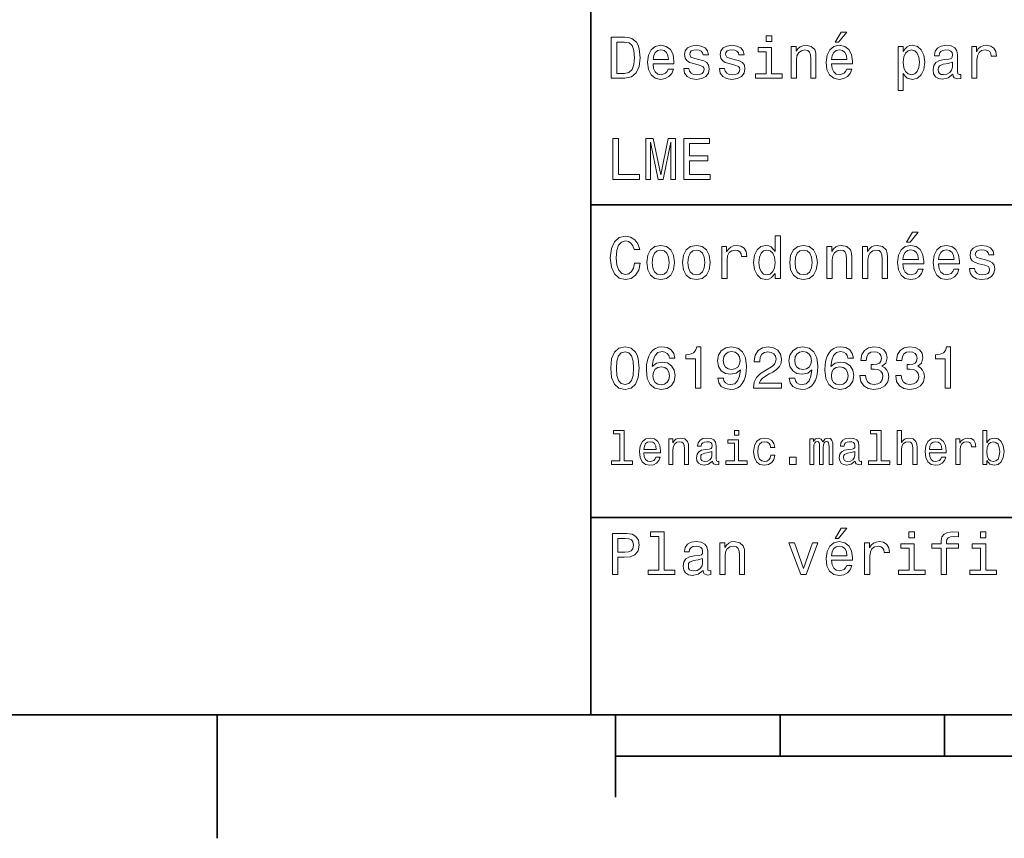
# Model space of a CAD drawing. Extents: x 0 to 297, y 0 to 210.
# Tile 2 of 8: x 62 to 122, y 2 to 52. Entities that reach past the tile are written whole.
import ezdxf

# ---------------------------------------------------------------- set-up
doc = ezdxf.new("R2010")
doc.units = 0

msp = doc.modelspace()

# ---------------------------------------------------------------- linework, layer by layer
at = {"color": 7, "lineweight": 35}
for p, q in [((97, 10), (97, 70)), ((97, 41), (162, 41)), ((97, 22), (162, 22)), ((10, 10), (287, 10)), ((97, 10), (287, 10)), ((98.5, 7.5), (198.5, 7.5))]:
    msp.add_line(p, q, dxfattribs=at)
at = {"color": 7, "lineweight": 35, "ltscale": 0.1875}
msp.add_line((74.300003, 10), (74.300003, 2.5), dxfattribs=at)
at = {"color": 7, "lineweight": 35, "ltscale": 0.125}
msp.add_line((98.5, 10), (98.5, 5), dxfattribs=at)
at = {"color": 7, "lineweight": 35, "ltscale": 0.0625}
for p, q in [((108.5, 10), (108.5, 7.5)), ((118.5, 10), (118.5, 7.5))]:
    msp.add_line(p, q, dxfattribs=at)
at = {"color": 7, "lineweight": 13}
for points in [[(111.84726, 50.88797), (112.059799, 50.88797), (112.560516, 51.500362), (112.207489, 51.500362)], [(99.080688, 51.190563), (98.248558, 51.190563), (98.248558, 48.690563), (99.080688, 48.690563), (99.473343, 48.769814), (99.765129, 49.011169), (99.945244, 49.40382), (100.010086, 49.940563), (99.952446, 50.488113), (99.880402, 50.70425), (99.779541, 50.877163), (99.487755, 51.111313), (99.296829, 51.168949)], [(99.055473, 50.891571), (99.329254, 50.837536), (99.516571, 50.671829), (99.628242, 50.376442), (99.664268, 49.940563), (99.624641, 49.519093), (99.51297, 49.223705), (99.322044, 49.047192), (99.055473, 48.989555), (98.583572, 48.989555), (98.583572, 50.891571)], [(107.992798, 51.27702), (107.657784, 51.27702), (107.657784, 50.916786), (107.992798, 50.916786)], [(100.784584, 49.565922), (102.052597, 49.565922), (102.056198, 49.713619), (101.998558, 50.127884), (101.840057, 50.437683), (101.587898, 50.625), (101.252884, 50.693443), (100.925072, 50.621399), (100.672913, 50.41967), (100.510803, 50.091862), (100.453171, 49.659584), (100.507202, 49.216499), (100.669312, 48.892292), (100.91787, 48.690563), (101.242073, 48.62212), (101.523056, 48.668949), (101.753601, 48.791428), (101.922913, 48.98595), (102.020172, 49.245319), (101.706772, 49.245319), (101.64193, 49.101227), (101.548271, 48.993156), (101.2817, 48.9067), (101.07637, 48.946327), (100.921471, 49.072407), (100.820602, 49.27774), (100.784584, 49.555115)], [(100.784584, 49.832493), (100.824211, 50.081055), (100.921471, 50.264771), (101.069168, 50.376442), (101.263687, 50.416069), (101.454613, 50.376442), (101.602303, 50.264771), (101.69236, 50.081055), (101.724785, 49.832493)], [(103.623199, 49.818085), (103.317001, 49.890129), (103.090057, 49.972984), (103.014412, 50.142292), (103.036026, 50.261169), (103.111671, 50.347622), (103.234146, 50.401657), (103.41066, 50.423271), (103.579971, 50.401657), (103.713257, 50.336815), (103.799713, 50.239555), (103.835732, 50.109871), (104.145531, 50.109871), (104.145531, 50.117077), (104.091499, 50.351227), (103.943802, 50.534943), (103.713257, 50.650219), (103.41066, 50.693443), (103.104469, 50.650219), (102.881126, 50.531342), (102.740631, 50.354828), (102.697403, 50.131485), (102.729828, 49.915348), (102.830688, 49.76405), (102.996399, 49.655983), (103.237755, 49.580334), (103.590775, 49.493877), (103.806915, 49.40382), (103.864555, 49.331772), (103.886169, 49.223705), (103.853745, 49.09042), (103.767288, 48.989555), (103.626801, 48.924713), (103.439484, 48.903099), (103.241356, 48.924713), (103.09726, 49.000362), (103, 49.122841), (102.960373, 49.292149), (102.654175, 49.292149), (102.704613, 49.003963), (102.852303, 48.795029), (103.086456, 48.668949), (103.41066, 48.62212), (103.749283, 48.668949), (103.997841, 48.795029), (104.149139, 48.996758), (104.203171, 49.259727), (104.163544, 49.486671), (104.051872, 49.641571), (103.868156, 49.742435)], [(105.791786, 49.818085), (105.485588, 49.890129), (105.258644, 49.972984), (105.182999, 50.142292), (105.204613, 50.261169), (105.280258, 50.347622), (105.40274, 50.401657), (105.579254, 50.423271), (105.748558, 50.401657), (105.881844, 50.336815), (105.9683, 50.239555), (106.004326, 50.109871), (106.314117, 50.109871), (106.314117, 50.117077), (106.260086, 50.351227), (106.112396, 50.534943), (105.881844, 50.650219), (105.579254, 50.693443), (105.273056, 50.650219), (105.049713, 50.531342), (104.909225, 50.354828), (104.865997, 50.131485), (104.898415, 49.915348), (104.999283, 49.76405), (105.164986, 49.655983), (105.406342, 49.580334), (105.759369, 49.493877), (105.975502, 49.40382), (106.033142, 49.331772), (106.054756, 49.223705), (106.022339, 49.09042), (105.935883, 48.989555), (105.795387, 48.924713), (105.60807, 48.903099), (105.409943, 48.924713), (105.265854, 49.000362), (105.168587, 49.122841), (105.12896, 49.292149), (104.822769, 49.292149), (104.873199, 49.003963), (105.020897, 48.795029), (105.255043, 48.668949), (105.579254, 48.62212), (105.91787, 48.668949), (106.166428, 48.795029), (106.317726, 48.996758), (106.371758, 49.259727), (106.33213, 49.486671), (106.220459, 49.641571), (106.036743, 49.742435)], [(107.981987, 48.957134), (107.981987, 50.560158), (107.16787, 50.560158), (107.16787, 50.289986), (107.664986, 50.289986), (107.664986, 48.957134), (107.016571, 48.957134), (107.016571, 48.690563), (108.637611, 48.690563), (108.637611, 48.957134)], [(109.181557, 48.690563), (109.498558, 48.690563), (109.498558, 49.807278), (109.530983, 50.063042), (109.635445, 50.250362), (109.797546, 50.365635), (110.013687, 50.408863), (110.1866, 50.372841), (110.29467, 50.275578), (110.348701, 50.113472), (110.366714, 49.897335), (110.366714, 48.690563), (110.683716, 48.690563), (110.683716, 49.962177), (110.669312, 50.217941), (110.604469, 50.430477), (110.39193, 50.625), (110.060516, 50.693443), (109.876801, 50.668228), (109.721901, 50.599785), (109.588615, 50.484512), (109.484146, 50.329613), (109.484146, 50.625), (109.181557, 50.625)], [(111.627518, 49.565922), (112.895531, 49.565922), (112.899132, 49.713619), (112.841499, 50.127884), (112.682999, 50.437683), (112.430832, 50.625), (112.095825, 50.693443), (111.768013, 50.621399), (111.515854, 50.41967), (111.353745, 50.091862), (111.296112, 49.659584), (111.350143, 49.216499), (111.512245, 48.892292), (111.760803, 48.690563), (112.085014, 48.62212), (112.365997, 48.668949), (112.596542, 48.791428), (112.765854, 48.98595), (112.863113, 49.245319), (112.549713, 49.245319), (112.484871, 49.101227), (112.391212, 48.993156), (112.124641, 48.9067), (111.919312, 48.946327), (111.764412, 49.072407), (111.663544, 49.27774), (111.627518, 49.555115)], [(111.627518, 49.832493), (111.667145, 50.081055), (111.764412, 50.264771), (111.912102, 50.376442), (112.106628, 50.416069), (112.297546, 50.376442), (112.445244, 50.264771), (112.535301, 50.081055), (112.567726, 49.832493)], [(115.986313, 50.326012), (115.986313, 50.625), (115.669312, 50.625), (115.669312, 47.941284), (115.986313, 47.941284), (115.986313, 48.98595), (116.097984, 48.816643), (116.22406, 48.704971), (116.541069, 48.62212), (116.843658, 48.690563), (117.081413, 48.895893), (117.236313, 49.2201), (117.293945, 49.659584), (117.236313, 50.095463), (117.081413, 50.41967), (116.843658, 50.621399), (116.541069, 50.693443), (116.368156, 50.671829), (116.220459, 50.603386), (116.094383, 50.488113)], [(116.48703, 48.9067), (116.274498, 48.953533), (116.119598, 49.097622), (116.022339, 49.331772), (115.989914, 49.659584), (116.022339, 49.983791), (116.119598, 50.217941), (116.274498, 50.358429), (116.48703, 50.408863), (116.681557, 50.358429), (116.836456, 50.21434), (116.933716, 49.98019), (116.969742, 49.659584), (116.933716, 49.335377), (116.836456, 49.097622), (116.681557, 48.953533)], [(119.005043, 48.942726), (119.005043, 48.931919), (119.023056, 48.809441), (119.077087, 48.722984), (119.304031, 48.654541), (119.480545, 48.683357), (119.480545, 48.928314), (119.4049, 48.917507), (119.304031, 48.96434), (119.286026, 49.108429), (119.286026, 50.109871), (119.242798, 50.365635), (119.116714, 50.54575), (118.896973, 50.65382), (118.587173, 50.693443), (118.284584, 50.650219), (118.061241, 50.52774), (117.920746, 50.336815), (117.873917, 50.084656), (117.873917, 50.063042), (118.158501, 50.063042), (118.183716, 50.21434), (118.26297, 50.322407), (118.392654, 50.387249), (118.57637, 50.412464), (118.752884, 50.394455), (118.878967, 50.34042), (118.954613, 50.246758), (118.979828, 50.117077), (118.965416, 49.965778), (118.907784, 49.890129), (118.763687, 49.854107), (118.493515, 49.825291), (118.183716, 49.760448), (117.963974, 49.645176), (117.834297, 49.465057), (117.79467, 49.19849), (117.830688, 48.960735), (117.942368, 48.784222), (118.122482, 48.67255), (118.37104, 48.632927), (118.706055, 48.708576)], [(120.143372, 48.690563), (120.460373, 48.690563), (120.460373, 49.796471), (120.492798, 50.063042), (120.590057, 50.253963), (120.748558, 50.369236), (120.961098, 50.408863), (121.119598, 50.383648), (121.238472, 50.3116), (121.310516, 50.189121), (121.335739, 50.023415), (121.656342, 50.023415), (121.613113, 50.315205), (121.49424, 50.524136), (121.296112, 50.650219), (121.02594, 50.693443), (120.842224, 50.664627), (120.683716, 50.592579), (120.543228, 50.4701), (120.431557, 50.304398), (120.431557, 50.625), (120.143372, 50.625)], [(118.969025, 49.367798), (118.925797, 49.180477), (118.810516, 49.036385), (118.637611, 48.942726), (118.425072, 48.910305), (118.288185, 48.928314), (118.190926, 48.98595), (118.129684, 49.086815), (118.111671, 49.227306), (118.126083, 49.353386), (118.183716, 49.443443), (118.414268, 49.544312), (118.706055, 49.587536), (118.969025, 49.673992)], [(98.353027, 42.530979), (99.959656, 42.530979), (99.959656, 42.833572), (98.684441, 42.833572), (98.684441, 45.030979), (98.353027, 45.030979)], [(100.352303, 42.530979), (100.629684, 42.530979), (100.629684, 44.80043), (101.097984, 42.530979), (101.407784, 42.530979), (101.872482, 44.80043), (101.872482, 42.530979), (102.153458, 42.530979), (102.153458, 45.030979), (101.713974, 45.030979), (101.252884, 42.826366), (100.795387, 45.030979), (100.352303, 45.030979)], [(102.664986, 42.530979), (104.25, 42.530979), (104.25, 42.833572), (102.996399, 42.833572), (102.996399, 43.680115), (104.113113, 43.680115), (104.113113, 43.979107), (102.996399, 43.979107), (102.996399, 44.728386), (104.221184, 44.728386), (104.221184, 45.030979), (102.664986, 45.030979)], [(99.66787, 37.460373), (99.595818, 37.15778), (99.476944, 36.941643), (99.311241, 36.808357), (99.116714, 36.765129), (98.882568, 36.829971), (98.698845, 37.024494), (98.57637, 37.341499), (98.536743, 37.780979), (98.57637, 38.216858), (98.695244, 38.537464), (98.87896, 38.731987), (99.116714, 38.80043), (99.289627, 38.764408), (99.437317, 38.663544), (99.552597, 38.501442), (99.631844, 38.278099), (99.97406, 38.278099), (99.865997, 38.620316), (99.678673, 38.879681), (99.422913, 39.041786), (99.116714, 39.099422), (98.734871, 39.009365), (98.443085, 38.757202), (98.25576, 38.342937), (98.190926, 37.780979), (98.25576, 37.219021), (98.443085, 36.804756), (98.734871, 36.548992), (99.116714, 36.462536), (99.451729, 36.530979), (99.721901, 36.721901), (99.912827, 37.035301), (100.013687, 37.460373)], [(108.201729, 36.829971), (108.201729, 36.530979), (108.51873, 36.530979), (108.51873, 39.117435), (108.20533, 39.117435), (108.20533, 38.170029), (107.963974, 38.443802), (107.816284, 38.508644), (107.646973, 38.533859), (107.340775, 38.461815), (107.103027, 38.260086), (106.948128, 37.935879), (106.894089, 37.5), (106.948128, 37.064121), (107.103027, 36.736309), (107.340775, 36.530979), (107.646973, 36.462536), (107.816284, 36.487751), (107.967575, 36.552593)], [(116.184441, 38.728386), (116.396973, 38.728386), (116.897697, 39.340778), (116.54467, 39.340778)], [(100.413544, 37.496399), (100.471184, 37.056915), (100.636887, 36.732708), (100.899857, 36.530979), (101.252884, 36.462536), (101.602303, 36.530979), (101.865273, 36.729107), (102.030983, 37.053314), (102.092216, 37.496399), (102.030983, 37.935879), (101.865273, 38.263687), (101.602303, 38.461815), (101.252884, 38.533859), (100.899857, 38.461815), (100.636887, 38.260086), (100.471184, 37.935879)], [(102.58213, 37.496399), (102.639771, 37.056915), (102.805473, 36.732708), (103.068443, 36.530979), (103.421471, 36.462536), (103.770897, 36.530979), (104.033859, 36.729107), (104.19957, 37.053314), (104.260803, 37.496399), (104.19957, 37.935879), (104.033859, 38.263687), (103.770897, 38.461815), (103.421471, 38.533859), (103.068443, 38.461815), (102.805473, 38.260086), (102.639771, 37.935879)], [(104.963257, 36.530979), (105.280258, 36.530979), (105.280258, 37.636887), (105.312683, 37.903458), (105.409943, 38.094379), (105.568443, 38.209652), (105.780983, 38.249279), (105.939484, 38.224064), (106.058357, 38.152016), (106.130402, 38.029537), (106.155617, 37.863831), (106.476227, 37.863831), (106.432999, 38.155621), (106.314117, 38.364552), (106.115997, 38.490635), (105.845825, 38.533859), (105.662102, 38.505043), (105.503601, 38.432995), (105.363113, 38.310516), (105.251442, 38.144814), (105.251442, 38.465416), (104.963257, 38.465416)], [(109.087898, 37.496399), (109.145531, 37.056915), (109.311241, 36.732708), (109.574203, 36.530979), (109.927231, 36.462536), (110.276657, 36.530979), (110.539627, 36.729107), (110.70533, 37.053314), (110.766571, 37.496399), (110.70533, 37.935879), (110.539627, 38.263687), (110.276657, 38.461815), (109.927231, 38.533859), (109.574203, 38.461815), (109.311241, 38.260086), (109.145531, 37.935879)], [(111.350143, 36.530979), (111.667145, 36.530979), (111.667145, 37.647694), (111.69957, 37.903458), (111.804031, 38.090778), (111.966141, 38.206051), (112.182274, 38.249279), (112.355186, 38.213257), (112.463257, 38.115993), (112.517288, 37.953888), (112.535301, 37.737751), (112.535301, 36.530979), (112.852303, 36.530979), (112.852303, 37.802593), (112.837898, 38.058357), (112.773056, 38.270893), (112.560516, 38.465416), (112.229103, 38.533859), (112.045387, 38.508644), (111.890488, 38.440201), (111.757202, 38.324928), (111.65274, 38.170029), (111.65274, 38.465416), (111.350143, 38.465416)], [(113.51873, 36.530979), (113.835732, 36.530979), (113.835732, 37.647694), (113.868156, 37.903458), (113.972626, 38.090778), (114.134727, 38.206051), (114.350861, 38.249279), (114.523773, 38.213257), (114.631844, 38.115993), (114.685883, 37.953888), (114.703888, 37.737751), (114.703888, 36.530979), (115.020889, 36.530979), (115.020889, 37.802593), (115.006485, 38.058357), (114.941643, 38.270893), (114.729111, 38.465416), (114.39769, 38.533859), (114.213974, 38.508644), (114.059082, 38.440201), (113.925789, 38.324928), (113.821327, 38.170029), (113.821327, 38.465416), (113.51873, 38.465416)], [(115.964699, 37.406338), (117.232712, 37.406338), (117.236313, 37.554035), (117.178673, 37.9683), (117.020172, 38.278099), (116.768013, 38.465416), (116.432999, 38.533859), (116.105186, 38.461815), (115.853027, 38.260086), (115.690918, 37.932278), (115.633286, 37.5), (115.687317, 37.056915), (115.849426, 36.732708), (116.097984, 36.530979), (116.422188, 36.462536), (116.703171, 36.509365), (116.933716, 36.631844), (117.103027, 36.826366), (117.200287, 37.085735), (116.886887, 37.085735), (116.822044, 36.941643), (116.728386, 36.833572), (116.461815, 36.747116), (116.256485, 36.786743), (116.101585, 36.912823), (116.000717, 37.118156), (115.964699, 37.395531)], [(118.133286, 37.406338), (119.401299, 37.406338), (119.4049, 37.554035), (119.34726, 37.9683), (119.188766, 38.278099), (118.9366, 38.465416), (118.601585, 38.533859), (118.273773, 38.461815), (118.021614, 38.260086), (117.859512, 37.932278), (117.801872, 37.5), (117.855911, 37.056915), (118.018013, 36.732708), (118.266571, 36.530979), (118.590775, 36.462536), (118.871758, 36.509365), (119.10231, 36.631844), (119.271614, 36.826366), (119.368881, 37.085735), (119.055481, 37.085735), (118.990631, 36.941643), (118.896973, 36.833572), (118.630402, 36.747116), (118.425072, 36.786743), (118.270172, 36.912823), (118.169312, 37.118156), (118.133286, 37.395531)], [(120.971901, 37.658501), (120.66571, 37.730545), (120.438766, 37.8134), (120.363113, 37.982708), (120.384727, 38.101585), (120.460373, 38.188038), (120.582855, 38.242073), (120.759369, 38.263687), (120.92868, 38.242073), (121.061966, 38.177231), (121.148415, 38.079971), (121.184441, 37.950287), (121.49424, 37.950287), (121.49424, 37.957493), (121.440201, 38.191643), (121.292511, 38.375359), (121.061966, 38.490635), (120.759369, 38.533859), (120.453171, 38.490635), (120.229828, 38.371758), (120.08934, 38.195244), (120.046112, 37.971901), (120.078529, 37.755764), (120.179398, 37.604465), (120.3451, 37.496399), (120.586456, 37.42075), (120.939484, 37.334293), (121.155624, 37.244236), (121.213257, 37.172188), (121.234871, 37.064121), (121.202454, 36.930836), (121.115997, 36.829971), (120.97551, 36.765129), (120.788185, 36.743515), (120.590057, 36.765129), (120.445969, 36.840778), (120.348709, 36.963257), (120.309082, 37.132565), (120.002884, 37.132565), (120.053314, 36.844379), (120.201012, 36.635445), (120.435158, 36.509365), (120.759369, 36.462536), (121.097984, 36.509365), (121.346542, 36.635445), (121.497841, 36.837173), (121.551872, 37.100143), (121.512253, 37.327087), (121.400574, 37.481987), (121.216858, 37.582851)], [(100.737755, 37.5), (100.770172, 37.824207), (100.87104, 38.058357), (101.033142, 38.20245), (101.252884, 38.25288), (101.469017, 38.20245), (101.631126, 38.061958), (101.731987, 37.824207), (101.768013, 37.5), (101.731987, 37.172188), (101.631126, 36.934437), (101.469017, 36.790344), (101.252884, 36.743515), (101.033142, 36.790344), (100.87104, 36.934437), (100.770172, 37.172188)], [(102.906342, 37.5), (102.938759, 37.824207), (103.039627, 38.058357), (103.201729, 38.20245), (103.421471, 38.25288), (103.637611, 38.20245), (103.799713, 38.061958), (103.900574, 37.824207), (103.9366, 37.5), (103.900574, 37.172188), (103.799713, 36.934437), (103.637611, 36.790344), (103.421471, 36.743515), (103.201729, 36.790344), (103.039627, 36.934437), (102.938759, 37.172188)], [(107.701012, 38.249279), (107.909943, 38.198845), (108.068443, 38.058357), (108.162102, 37.824207), (108.198128, 37.5), (108.162102, 37.172188), (108.068443, 36.938038), (107.909943, 36.793949), (107.701012, 36.747116), (107.502884, 36.793949), (107.351585, 36.938038), (107.250717, 37.175793), (107.2183, 37.5), (107.250717, 37.820606), (107.351585, 38.054756), (107.502884, 38.198845)], [(109.412102, 37.5), (109.444527, 37.824207), (109.545387, 38.058357), (109.707489, 38.20245), (109.927231, 38.25288), (110.143372, 38.20245), (110.305473, 38.061958), (110.406342, 37.824207), (110.44236, 37.5), (110.406342, 37.172188), (110.305473, 36.934437), (110.143372, 36.790344), (109.927231, 36.743515), (109.707489, 36.790344), (109.545387, 36.934437), (109.444527, 37.172188)], [(115.964699, 37.672909), (116.004318, 37.921471), (116.101585, 38.105186), (116.249283, 38.216858), (116.443802, 38.256485), (116.634727, 38.216858), (116.782425, 38.105186), (116.872482, 37.921471), (116.9049, 37.672909)], [(118.133286, 37.672909), (118.172913, 37.921471), (118.270172, 38.105186), (118.41787, 38.216858), (118.612396, 38.256485), (118.803314, 38.216858), (118.951012, 38.105186), (119.041069, 37.921471), (119.073486, 37.672909)], [(98.216141, 31.071325), (98.270172, 30.505762), (98.439484, 30.102304), (98.709656, 29.857347), (99.084297, 29.778097), (99.45533, 29.857347), (99.725502, 30.102304), (99.891212, 30.505762), (99.948845, 31.071325), (99.891212, 31.633286), (99.822769, 31.856628), (99.725502, 32.040344), (99.45533, 32.285301), (99.084297, 32.368156), (98.709656, 32.285301), (98.439484, 32.036743), (98.270172, 31.633286)], [(102.117432, 31.676512), (102.048988, 31.9683), (101.890488, 32.184437), (101.645531, 32.321323), (101.328529, 32.368156), (101.115997, 32.342937), (100.932274, 32.274494), (100.770172, 32.162823), (100.633286, 32.004322), (100.525215, 31.806194), (100.445969, 31.56484), (100.395531, 31.280258), (100.381126, 30.959654), (100.438759, 30.448126), (100.615273, 30.077089), (100.899857, 29.853746), (101.288902, 29.778097), (101.638329, 29.842939), (101.9049, 30.012247), (102.077812, 30.278818), (102.139046, 30.617435), (102.077812, 30.959654), (101.912102, 31.222622), (101.656342, 31.388329), (101.33934, 31.445965), (100.997116, 31.373919), (100.741356, 31.168587), (100.795387, 31.56484), (100.91066, 31.849422), (101.087173, 32.01873), (101.33213, 32.076366), (101.512245, 32.04755), (101.649132, 31.971901), (101.739197, 31.845821), (101.786026, 31.676512)], [(103.356628, 29.850143), (103.684441, 29.850143), (103.684441, 32.368156), (103.439484, 32.368156), (103.374641, 32.148415), (103.244957, 32.000721), (103.046829, 31.914265), (102.773056, 31.885447), (102.773056, 31.629683), (103.356628, 31.629683)], [(104.725502, 30.46974), (104.779541, 30.185158), (104.934441, 29.965418), (105.179398, 29.828529), (105.503601, 29.778097), (105.716141, 29.803314), (105.907059, 29.868155), (106.069168, 29.979826), (106.206055, 30.138329), (106.314117, 30.336454), (106.393372, 30.581411), (106.440201, 30.862391), (106.458214, 31.1866), (106.396973, 31.694523), (106.220459, 32.065559), (105.939484, 32.288902), (105.554031, 32.368156), (105.201012, 32.303314), (104.934441, 32.130402), (104.761528, 31.863832), (104.703888, 31.528818), (104.761528, 31.182997), (104.93084, 30.920029), (105.182999, 30.754322), (105.503601, 30.700287), (105.842216, 30.768732), (106.097984, 30.977665), (106.040344, 30.577808), (105.925072, 30.293226), (105.748558, 30.123919), (105.507202, 30.069883), (105.319885, 30.0951), (105.182999, 30.174351), (105.092941, 30.300432), (105.056915, 30.46974)], [(106.879684, 29.850143), (108.597984, 29.850143), (108.597984, 30.159943), (107.239914, 30.159943), (107.315559, 30.32925), (107.445244, 30.46974), (107.8451, 30.725504), (108.05764, 30.833572), (108.295387, 30.988472), (108.464699, 31.168587), (108.561958, 31.381123), (108.597984, 31.622478), (108.536743, 31.925072), (108.367432, 32.162823), (108.10807, 32.314121), (107.773056, 32.368156), (107.427231, 32.306915), (107.164268, 32.137608), (106.994957, 31.867435), (106.937317, 31.510807), (106.937317, 31.460375), (107.265129, 31.460375), (107.265129, 31.489193), (107.297546, 31.73415), (107.394814, 31.914265), (107.549713, 32.029537), (107.755043, 32.069164), (107.963974, 32.033142), (108.118874, 31.943083), (108.219742, 31.802593), (108.255768, 31.62608), (108.230545, 31.460375), (108.162102, 31.319883), (108.046829, 31.197405), (107.888329, 31.089336), (107.675797, 30.974062), (107.322769, 30.750719), (107.074203, 30.512968), (106.926514, 30.224783), (106.879684, 29.86095)], [(109.062683, 30.46974), (109.116714, 30.185158), (109.271614, 29.965418), (109.516571, 29.828529), (109.840775, 29.778097), (110.053314, 29.803314), (110.244232, 29.868155), (110.406342, 29.979826), (110.543228, 30.138329), (110.651299, 30.336454), (110.730545, 30.581411), (110.777374, 30.862391), (110.795387, 31.1866), (110.734146, 31.694523), (110.55764, 32.065559), (110.276657, 32.288902), (109.891212, 32.368156), (109.538185, 32.303314), (109.271614, 32.130402), (109.098701, 31.863832), (109.041069, 31.528818), (109.098701, 31.182997), (109.268013, 30.920029), (109.520172, 30.754322), (109.840775, 30.700287), (110.179398, 30.768732), (110.435158, 30.977665), (110.377518, 30.577808), (110.262245, 30.293226), (110.085732, 30.123919), (109.844383, 30.069883), (109.657059, 30.0951), (109.520172, 30.174351), (109.430115, 30.300432), (109.394089, 30.46974)], [(112.960373, 31.676512), (112.89193, 31.9683), (112.733429, 32.184437), (112.488472, 32.321323), (112.171471, 32.368156), (111.958931, 32.342937), (111.775215, 32.274494), (111.613113, 32.162823), (111.476227, 32.004322), (111.368156, 31.806194), (111.288902, 31.56484), (111.238472, 31.280258), (111.22406, 30.959654), (111.2817, 30.448126), (111.458214, 30.077089), (111.742798, 29.853746), (112.131844, 29.778097), (112.48127, 29.842939), (112.747841, 30.012247), (112.920746, 30.278818), (112.981987, 30.617435), (112.920746, 30.959654), (112.755043, 31.222622), (112.499283, 31.388329), (112.182274, 31.445965), (111.840057, 31.373919), (111.58429, 31.168587), (111.638329, 31.56484), (111.753601, 31.849422), (111.930115, 32.01873), (112.175072, 32.076366), (112.355186, 32.04755), (112.492073, 31.971901), (112.58213, 31.845821), (112.62896, 31.676512)], [(113.356628, 30.635447), (113.356628, 30.610229), (113.414261, 30.264408), (113.583572, 30.005043), (113.850143, 29.839336), (114.203171, 29.778097), (114.577805, 29.839336), (114.858788, 29.997837), (115.038902, 30.25), (115.103745, 30.574207), (115.074928, 30.786743), (114.995674, 30.959654), (114.865997, 31.092939), (114.693085, 31.190201), (114.927231, 31.384726), (115.010086, 31.694523), (114.956055, 31.975504), (114.801147, 32.188038), (114.548988, 32.321323), (114.203171, 32.368156), (113.87896, 32.310516), (113.630402, 32.152016), (113.4683, 31.899855), (113.414261, 31.56484), (113.414261, 31.539625), (113.734871, 31.539625), (113.763687, 31.770172), (113.857346, 31.935879), (114.008644, 32.036743), (114.221184, 32.072765), (114.408501, 32.043949), (114.545387, 31.9683), (114.628242, 31.845821), (114.66066, 31.680115), (114.628242, 31.503601), (114.541786, 31.384726), (114.390488, 31.312679), (114.185158, 31.291065), (114.04467, 31.294668), (114.04467, 31.010086), (114.221184, 31.01729), (114.448128, 30.984869), (114.617432, 30.898415), (114.7183, 30.757925), (114.754318, 30.574207), (114.714699, 30.365273), (114.610229, 30.210375), (114.444527, 30.113111), (114.224785, 30.08069), (113.997841, 30.116714), (113.83213, 30.224783), (113.727661, 30.397694), (113.688042, 30.635447)], [(115.525215, 30.635447), (115.525215, 30.610229), (115.582855, 30.264408), (115.752159, 30.005043), (116.01873, 29.839336), (116.371758, 29.778097), (116.746399, 29.839336), (117.027374, 29.997837), (117.207489, 30.25), (117.272339, 30.574207), (117.243515, 30.786743), (117.164261, 30.959654), (117.034584, 31.092939), (116.861671, 31.190201), (117.095825, 31.384726), (117.178673, 31.694523), (117.124641, 31.975504), (116.969742, 32.188038), (116.717575, 32.321323), (116.371758, 32.368156), (116.047546, 32.310516), (115.798996, 32.152016), (115.636887, 31.899855), (115.582855, 31.56484), (115.582855, 31.539625), (115.903458, 31.539625), (115.932281, 31.770172), (116.02594, 31.935879), (116.177231, 32.036743), (116.389771, 32.072765), (116.577087, 32.043949), (116.713974, 31.9683), (116.796829, 31.845821), (116.829254, 31.680115), (116.796829, 31.503601), (116.710373, 31.384726), (116.559082, 31.312679), (116.353745, 31.291065), (116.213257, 31.294668), (116.213257, 31.010086), (116.389771, 31.01729), (116.616714, 30.984869), (116.786026, 30.898415), (116.886887, 30.757925), (116.922913, 30.574207), (116.883286, 30.365273), (116.778816, 30.210375), (116.613113, 30.113111), (116.393372, 30.08069), (116.166428, 30.116714), (116.000717, 30.224783), (115.896255, 30.397694), (115.856628, 30.635447)], [(118.536743, 29.850143), (118.864555, 29.850143), (118.864555, 32.368156), (118.619598, 32.368156), (118.554756, 32.148415), (118.425072, 32.000721), (118.226944, 31.914265), (117.953171, 31.885447), (117.953171, 31.629683), (118.536743, 31.629683)], [(98.561958, 31.071325), (98.590775, 31.507204), (98.680832, 31.820604), (98.842941, 32.004322), (99.084297, 32.069164), (99.322044, 32.004322), (99.484146, 31.820604), (99.574211, 31.507204), (99.603027, 31.071325), (99.574211, 30.631844), (99.484146, 30.318443), (99.322044, 30.134726), (99.084297, 30.073486), (98.842941, 30.134726), (98.680832, 30.318443), (98.590775, 30.631844)], [(105.053314, 31.532419), (105.08934, 31.755764), (105.190201, 31.932276), (105.348701, 32.043949), (105.554031, 32.083572), (105.766571, 32.043949), (105.928673, 31.932276), (106.029541, 31.759365), (106.069168, 31.536022), (106.029541, 31.309076), (105.928673, 31.139769), (105.76297, 31.035301), (105.543228, 30.999279), (105.3451, 31.035301), (105.190201, 31.139769), (105.08934, 31.305475)], [(109.390488, 31.532419), (109.426514, 31.755764), (109.527374, 31.932276), (109.685883, 32.043949), (109.891212, 32.083572), (110.103745, 32.043949), (110.265854, 31.932276), (110.366714, 31.759365), (110.406342, 31.536022), (110.366714, 31.309076), (110.265854, 31.139769), (110.100143, 31.035301), (109.880402, 30.999279), (109.682274, 31.035301), (109.527374, 31.139769), (109.426514, 31.305475)], [(101.789627, 30.613832), (101.75, 30.386887), (101.649132, 30.213976), (101.48703, 30.098703), (101.285301, 30.062679), (101.072769, 30.098703), (100.91066, 30.210375), (100.806198, 30.383286), (100.773773, 30.610229), (100.809799, 30.833572), (100.91066, 31.002882), (101.07637, 31.11095), (101.299713, 31.150576), (101.49424, 31.11095), (101.649132, 31.006483), (101.75, 30.837175)], [(112.632568, 30.613832), (112.592941, 30.386887), (112.492073, 30.213976), (112.329971, 30.098703), (112.128242, 30.062679), (111.915703, 30.098703), (111.753601, 30.210375), (111.649139, 30.383286), (111.616714, 30.610229), (111.65274, 30.833572), (111.753601, 31.002882), (111.919312, 31.11095), (112.142654, 31.150576), (112.337173, 31.11095), (112.492073, 31.006483), (112.592941, 30.837175)], [(98.775215, 27.080692), (98.775215, 25.438042), (98.253601, 25.438042), (98.253601, 25.224785), (99.547554, 25.224785), (99.547554, 25.438042), (99.028816, 25.438042), (99.028816, 27.293949), (98.377525, 27.293949), (98.377525, 27.080692)], [(105.99424, 27.293949), (105.726227, 27.293949), (105.726227, 27.005764), (105.99424, 27.005764)], [(114.389046, 27.080692), (114.389046, 25.438042), (113.867432, 25.438042), (113.867432, 25.224785), (115.161385, 25.224785), (115.161385, 25.438042), (114.642654, 25.438042), (114.642654, 27.293949), (113.991356, 27.293949), (113.991356, 27.080692)], [(115.619598, 25.224785), (115.873199, 25.224785), (115.873199, 26.118156), (115.899132, 26.322767), (115.982712, 26.472624), (116.112389, 26.564842), (116.285301, 26.599424), (116.42363, 26.570606), (116.510086, 26.492796), (116.553314, 26.363113), (116.567719, 26.190203), (116.567719, 25.224785), (116.82132, 25.224785), (116.82132, 26.242077), (116.809799, 26.446688), (116.757919, 26.616716), (116.587891, 26.772335), (116.322769, 26.827091), (116.178673, 26.806917), (116.054756, 26.752163), (115.951004, 26.665707), (115.873199, 26.547552), (115.873199, 27.293949), (115.619598, 27.293949)], [(121.0634, 25.463978), (121.250717, 25.242075), (121.507202, 25.170031), (121.749283, 25.224785), (121.942368, 25.38905), (122.0634, 25.651299), (122.109512, 26), (122.0634, 26.348703), (121.939484, 26.60807), (121.749283, 26.769453), (121.507202, 26.827091), (121.253601, 26.752163), (121.149857, 26.659943), (121.0634, 26.536024), (121.0634, 27.293949), (120.809799, 27.293949), (120.809799, 25.224785), (121.0634, 25.224785)], [(100.227669, 25.925074), (101.242073, 25.925074), (101.244957, 26.043228), (101.198845, 26.374641), (101.072044, 26.622478), (100.870316, 26.772335), (100.602303, 26.827091), (100.340057, 26.769453), (100.138329, 26.60807), (100.008644, 26.345821), (99.96254, 26), (100.00576, 25.645535), (100.135445, 25.386168), (100.334297, 25.224785), (100.593658, 25.170031), (100.818443, 25.207495), (101.002884, 25.305477), (101.138329, 25.461096), (101.216141, 25.668589), (100.965416, 25.668589), (100.913544, 25.553314), (100.838615, 25.46686), (100.625359, 25.397696), (100.461098, 25.429396), (100.337173, 25.53026), (100.256485, 25.694525), (100.227669, 25.916428)], [(100.227669, 26.138329), (100.259369, 26.337177), (100.337173, 26.48415), (100.45533, 26.573488), (100.610954, 26.605188), (100.763687, 26.573488), (100.881844, 26.48415), (100.953888, 26.337177), (100.979828, 26.138329)], [(101.740631, 25.224785), (101.99424, 25.224785), (101.99424, 26.118156), (102.020172, 26.322767), (102.103745, 26.472624), (102.233429, 26.564842), (102.406342, 26.599424), (102.54467, 26.570606), (102.631126, 26.492796), (102.674355, 26.363113), (102.688759, 26.190203), (102.688759, 25.224785), (102.94236, 25.224785), (102.94236, 26.242077), (102.930832, 26.446688), (102.87896, 26.616716), (102.708931, 26.772335), (102.443802, 26.827091), (102.296829, 26.806917), (102.172913, 26.752163), (102.066284, 26.659943), (101.982712, 26.536024), (101.982712, 26.772335), (101.740631, 26.772335)], [(104.394814, 25.426514), (104.394814, 25.417868), (104.409225, 25.319885), (104.452446, 25.250721), (104.634003, 25.195967), (104.775215, 25.219021), (104.775215, 25.414986), (104.714699, 25.406342), (104.634003, 25.443806), (104.619598, 25.559078), (104.619598, 26.360231), (104.585014, 26.564842), (104.484146, 26.708935), (104.308357, 26.795389), (104.060516, 26.827091), (103.818443, 26.792507), (103.639771, 26.694525), (103.527374, 26.541788), (103.489914, 26.340059), (103.489914, 26.322767), (103.717575, 26.322767), (103.737755, 26.443806), (103.801155, 26.53026), (103.9049, 26.582134), (104.051872, 26.602306), (104.193085, 26.587896), (104.293945, 26.54467), (104.354469, 26.469742), (104.374641, 26.365995), (104.363113, 26.244957), (104.317001, 26.184439), (104.201729, 26.155621), (103.985588, 26.132566), (103.737755, 26.080692), (103.561958, 25.988474), (103.458214, 25.844381), (103.426514, 25.631124), (103.45533, 25.440924), (103.54467, 25.299713), (103.688759, 25.210375), (103.887611, 25.178675), (104.155617, 25.239195)], [(105.985588, 25.438042), (105.985588, 26.720463), (105.334297, 26.720463), (105.334297, 26.504324), (105.731987, 26.504324), (105.731987, 25.438042), (105.213257, 25.438042), (105.213257, 25.224785), (106.510086, 25.224785), (106.510086, 25.438042)], [(107.930832, 26.259367), (108.181557, 26.259367), (108.129684, 26.489914), (108.005768, 26.671471), (107.812683, 26.783863), (107.561958, 26.827091), (107.285301, 26.769453), (107.074928, 26.60807), (106.94236, 26.345821), (106.896255, 25.994238), (106.939484, 25.645535), (107.069168, 25.386168), (107.273773, 25.224785), (107.553314, 25.170031), (107.801155, 25.213257), (107.994232, 25.334295), (108.126801, 25.524496), (108.184441, 25.778099), (107.94236, 25.778099), (107.899139, 25.616716), (107.818443, 25.495678), (107.703171, 25.42075), (107.561958, 25.397696), (107.386169, 25.43516), (107.259369, 25.550434), (107.181557, 25.737753), (107.155617, 26.002882), (107.181557, 26.262249), (107.262245, 26.449568), (107.39193, 26.564842), (107.561958, 26.605188), (107.711815, 26.579252), (107.824203, 26.51297), (107.899139, 26.40346)], [(110.314117, 25.224785), (110.547546, 25.224785), (110.547546, 26.259367), (110.561958, 26.414986), (110.605186, 26.527378), (110.671471, 26.59366), (110.757927, 26.619598), (110.827087, 26.596542), (110.873199, 26.538906), (110.896255, 26.440924), (110.9049, 26.311241), (110.9049, 25.224785), (111.123917, 25.224785), (111.123917, 26.259367), (111.138329, 26.412106), (111.181557, 26.524496), (111.250717, 26.59366), (111.337173, 26.619598), (111.406342, 26.596542), (111.452446, 26.538906), (111.48127, 26.311241), (111.48127, 25.224785), (111.714699, 25.224785), (111.714699, 26.293949), (111.700287, 26.515852), (111.654175, 26.685881), (111.561958, 26.789627), (111.412102, 26.827091), (111.236313, 26.769453), (111.100861, 26.602306), (110.994232, 26.766571), (110.815559, 26.827091), (110.651299, 26.769453), (110.538902, 26.60807), (110.538902, 26.772335), (110.314117, 26.772335)], [(113.06916, 25.426514), (113.06916, 25.417868), (113.083572, 25.319885), (113.126801, 25.250721), (113.308357, 25.195967), (113.44957, 25.219021), (113.44957, 25.414986), (113.389046, 25.406342), (113.308357, 25.443806), (113.293945, 25.559078), (113.293945, 26.360231), (113.259369, 26.564842), (113.158501, 26.708935), (112.982712, 26.795389), (112.734871, 26.827091), (112.492798, 26.792507), (112.314117, 26.694525), (112.201729, 26.541788), (112.164261, 26.340059), (112.164261, 26.322767), (112.39193, 26.322767), (112.412102, 26.443806), (112.475502, 26.53026), (112.579247, 26.582134), (112.726227, 26.602306), (112.867432, 26.587896), (112.9683, 26.54467), (113.028816, 26.469742), (113.048988, 26.365995), (113.03746, 26.244957), (112.991356, 26.184439), (112.876083, 26.155621), (112.659943, 26.132566), (112.412102, 26.080692), (112.236313, 25.988474), (112.132561, 25.844381), (112.100861, 25.631124), (112.129684, 25.440924), (112.219017, 25.299713), (112.363113, 25.210375), (112.561958, 25.178675), (112.829971, 25.239195)], [(117.57637, 25.925074), (118.590775, 25.925074), (118.593658, 26.043228), (118.547546, 26.374641), (118.420746, 26.622478), (118.219017, 26.772335), (117.951004, 26.827091), (117.688759, 26.769453), (117.48703, 26.60807), (117.357346, 26.345821), (117.311234, 26), (117.354462, 25.645535), (117.484146, 25.386168), (117.682999, 25.224785), (117.94236, 25.170031), (118.167145, 25.207495), (118.351585, 25.305477), (118.48703, 25.461096), (118.564842, 25.668589), (118.314117, 25.668589), (118.262245, 25.553314), (118.187317, 25.46686), (117.97406, 25.397696), (117.809799, 25.429396), (117.685883, 25.53026), (117.605186, 25.694525), (117.57637, 25.916428)], [(117.57637, 26.138329), (117.60807, 26.337177), (117.685883, 26.48415), (117.804031, 26.573488), (117.959656, 26.605188), (118.112389, 26.573488), (118.230545, 26.48415), (118.302597, 26.337177), (118.328529, 26.138329)], [(119.184433, 25.224785), (119.438042, 25.224785), (119.438042, 26.10951), (119.463974, 26.322767), (119.541786, 26.475506), (119.668587, 26.567724), (119.838615, 26.599424), (119.965416, 26.579252), (120.060516, 26.521614), (120.118156, 26.423632), (120.138329, 26.291067), (120.394814, 26.291067), (120.360229, 26.524496), (120.265129, 26.691643), (120.106628, 26.792507), (119.890488, 26.827091), (119.743515, 26.804035), (119.616714, 26.746399), (119.504318, 26.648417), (119.414986, 26.515852), (119.414986, 26.772335), (119.184433, 26.772335)], [(121.850143, 26), (121.821327, 25.740635), (121.743515, 25.550434), (121.619598, 25.43516), (121.463974, 25.397696), (121.293945, 25.43516), (121.170029, 25.550434), (121.092216, 25.737753), (121.066284, 26), (121.092216, 26.259367), (121.170029, 26.446688), (121.293945, 26.559078), (121.463974, 26.599424), (121.619598, 26.559078), (121.743515, 26.443806), (121.821327, 26.256485)], [(104.365997, 25.766571), (104.331413, 25.616716), (104.239197, 25.501442), (104.100861, 25.426514), (103.930832, 25.400578), (103.821327, 25.414986), (103.743515, 25.461096), (103.694527, 25.541788), (103.680115, 25.654181), (103.691643, 25.755045), (103.737755, 25.827091), (103.922188, 25.907782), (104.155617, 25.942364), (104.365997, 26.011528)], [(113.040344, 25.766571), (113.00576, 25.616716), (112.913544, 25.501442), (112.775215, 25.426514), (112.605186, 25.400578), (112.495674, 25.414986), (112.41787, 25.461096), (112.368874, 25.541788), (112.354462, 25.654181), (112.365997, 25.755045), (112.412102, 25.827091), (112.596542, 25.907782), (112.829971, 25.942364), (113.040344, 26.011528)], [(109.077812, 25.224785), (109.475502, 25.224785), (109.475502, 25.654181), (109.077812, 25.654181)], [(98.324211, 18.530979), (98.655617, 18.530979), (98.655617, 19.586454), (99.023056, 19.586454), (99.394089, 19.604465), (99.689484, 19.730547), (99.880402, 19.975504), (99.945244, 20.310518), (99.894814, 20.620316), (99.750717, 20.847261), (99.51297, 20.98415), (99.188759, 21.030979), (98.324211, 21.030979)], [(101.137611, 20.850864), (101.137611, 18.79755), (100.485588, 18.79755), (100.485588, 18.530979), (102.103027, 18.530979), (102.103027, 18.79755), (101.454613, 18.79755), (101.454613, 21.117435), (100.640488, 21.117435), (100.640488, 20.850864)], [(111.84726, 20.728386), (112.059799, 20.728386), (112.560516, 21.340778), (112.207489, 21.340778)], [(116.667145, 21.117435), (116.33213, 21.117435), (116.33213, 20.757204), (116.667145, 20.757204)], [(118.295387, 20.130404), (118.295387, 18.530979), (118.612396, 18.530979), (118.612396, 20.130404), (119.332855, 20.130404), (119.332855, 20.400576), (118.612396, 20.400576), (118.612396, 20.519451), (118.637611, 20.663544), (118.720459, 20.760807), (118.860954, 20.818443), (119.062683, 20.840057), (119.332855, 20.825647), (119.332855, 21.099422), (118.990631, 21.117435), (118.680832, 21.085014), (118.464699, 20.987751), (118.335014, 20.818443), (118.295387, 20.577089), (118.295387, 20.400576), (117.715424, 20.400576), (117.715424, 20.130404)], [(121.004326, 21.117435), (120.669312, 21.117435), (120.669312, 20.757204), (121.004326, 20.757204)], [(99.098701, 20.724783), (99.314842, 20.703169), (99.473343, 20.634726), (99.567001, 20.508644), (99.599426, 20.310518), (99.5634, 20.101583), (99.466141, 19.975504), (99.30043, 19.910662), (99.073486, 19.892651), (98.655617, 19.892651), (98.655617, 20.724783)], [(103.824928, 18.78314), (103.824928, 18.772333), (103.842941, 18.649855), (103.896973, 18.5634), (104.123917, 18.494957), (104.30043, 18.523775), (104.30043, 18.768732), (104.224785, 18.757925), (104.123917, 18.804754), (104.105911, 18.948847), (104.105911, 19.950287), (104.062683, 20.206051), (103.9366, 20.386166), (103.716858, 20.494236), (103.407059, 20.533861), (103.104469, 20.490633), (102.881126, 20.368155), (102.740631, 20.177233), (102.693802, 19.925072), (102.693802, 19.903458), (102.978386, 19.903458), (103.003601, 20.054754), (103.082855, 20.162823), (103.21254, 20.227665), (103.396255, 20.252882), (103.572769, 20.234869), (103.698845, 20.180836), (103.774498, 20.087175), (103.799713, 19.957493), (103.785301, 19.806194), (103.727669, 19.730547), (103.583572, 19.694523), (103.3134, 19.665705), (103.003601, 19.600864), (102.783859, 19.48559), (102.654175, 19.305475), (102.614555, 19.038904), (102.650574, 18.801151), (102.762245, 18.62464), (102.94236, 18.512968), (103.190926, 18.473343), (103.52594, 18.54899)], [(104.844383, 18.530979), (105.161385, 18.530979), (105.161385, 19.647694), (105.193802, 19.903458), (105.298271, 20.090778), (105.460373, 20.206051), (105.676514, 20.249279), (105.849426, 20.213255), (105.957497, 20.115993), (106.011528, 19.95389), (106.029541, 19.737751), (106.029541, 18.530979), (106.346542, 18.530979), (106.346542, 19.802593), (106.33213, 20.058357), (106.267288, 20.270893), (106.054756, 20.465418), (105.723343, 20.533861), (105.539627, 20.508644), (105.384727, 20.440201), (105.251442, 20.324926), (105.146973, 20.170029), (105.146973, 20.465418), (104.844383, 20.465418)], [(109.761528, 18.530979), (110.096542, 18.530979), (110.802597, 20.465418), (110.474785, 20.465418), (109.930832, 18.905619), (109.376083, 20.465418), (109.04467, 20.465418)], [(111.627518, 19.40634), (112.895531, 19.40634), (112.899132, 19.554033), (112.841499, 19.9683), (112.682999, 20.278097), (112.430832, 20.465418), (112.095825, 20.533861), (111.768013, 20.461815), (111.515854, 20.260086), (111.353745, 19.932276), (111.296112, 19.5), (111.350143, 19.056915), (111.512245, 18.732708), (111.760803, 18.530979), (112.085014, 18.462536), (112.365997, 18.509365), (112.596542, 18.631844), (112.765854, 18.826368), (112.863113, 19.085733), (112.549713, 19.085733), (112.484871, 18.941643), (112.391212, 18.833572), (112.124641, 18.747118), (111.919312, 18.786743), (111.764412, 18.912823), (111.663544, 19.118155), (111.627518, 19.395533)], [(113.637604, 18.530979), (113.954613, 18.530979), (113.954613, 19.636887), (113.98703, 19.903458), (114.08429, 20.094379), (114.242798, 20.209654), (114.45533, 20.249279), (114.613831, 20.224062), (114.732712, 20.152016), (114.804756, 20.029537), (114.829971, 19.863832), (115.150574, 19.863832), (115.107346, 20.155619), (114.988472, 20.364553), (114.790344, 20.490633), (114.520172, 20.533861), (114.336456, 20.505043), (114.177956, 20.432997), (114.03746, 20.310518), (113.925789, 20.144812), (113.925789, 20.465418), (113.637604, 20.465418)], [(116.656342, 18.79755), (116.656342, 20.400576), (115.842216, 20.400576), (115.842216, 20.130404), (116.33934, 20.130404), (116.33934, 18.79755), (115.690918, 18.79755), (115.690918, 18.530979), (117.311958, 18.530979), (117.311958, 18.79755)], [(120.993515, 18.79755), (120.993515, 20.400576), (120.179398, 20.400576), (120.179398, 20.130404), (120.676514, 20.130404), (120.676514, 18.79755), (120.028099, 18.79755), (120.028099, 18.530979), (121.649139, 18.530979), (121.649139, 18.79755)], [(111.627518, 19.672911), (111.667145, 19.921469), (111.764412, 20.105186), (111.912102, 20.216858), (112.106628, 20.256483), (112.297546, 20.216858), (112.445244, 20.105186), (112.535301, 19.921469), (112.567726, 19.672911)], [(103.788902, 19.208212), (103.745674, 19.020893), (103.630402, 18.876801), (103.457489, 18.78314), (103.244957, 18.750719), (103.10807, 18.768732), (103.010803, 18.826368), (102.94957, 18.927233), (102.931557, 19.067722), (102.945969, 19.193804), (103.003601, 19.283861), (103.234146, 19.384726), (103.52594, 19.427954), (103.788902, 19.514408)]]:
    msp.add_lwpolyline(points, close=True, dxfattribs=at)

doc.saveas('drawing.dxf')
